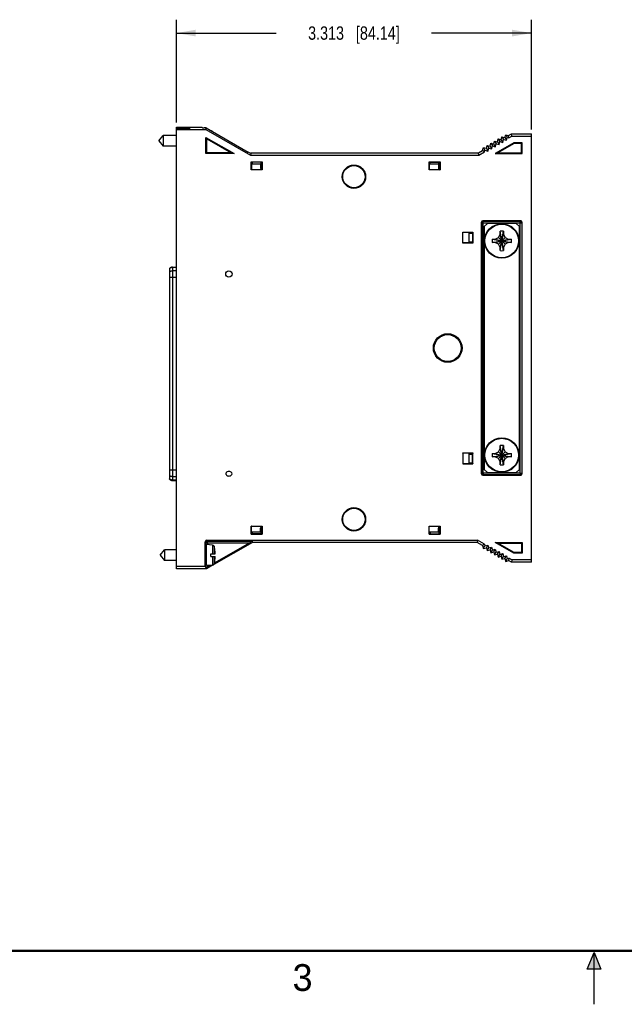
# Model space of a CAD drawing. Header units: inches. Extents: x 0 to 22, y 0 to 17.
# Tile 5 of 13: x 5.6 to 11.3, y 0 to 9.2. Entities that reach past the tile are written whole.
import ezdxf

# ---------------------------------------------------------------- set-up
doc = ezdxf.new("R2010")
doc.units = ezdxf.units.IN
doc.header["$LTSCALE"] = 1.21
doc.header["$MEASUREMENT"] = 0
doc.layers.get('0').update_dxf_attribs({"linetype": 'CONTINUOUS'})
doc.layers.add('DIMENSIONS', color=7, linetype='CONTINUOUS')
doc.styles.get("Standard").update_dxf_attribs({"font": 'txt', "width": 0.8})
doc.styles.add('TEXTSTYLE_2', font='txt')
doc.dimstyles.new('DIMSTYLE_1', dxfattribs={"dimtxt": 0.125, "dimasz": 0.18, "dimexe": 0.18, "dimexo": 0.0625, "dimgap": 0.09, "dimtad": 0, "dimtih": 1, "dimtoh": 1, "dimdec": 3, "dimzin": 4, "dimdsep": 46, "dimtxsty": 'STANDARD', "dimblk": '_FILLED', "dimblk1": '_FILLED', "dimblk2": '_FILLED', "dimcen": 0.09, "dimadec": 0, "dimazin": 0, "dimtp": 0.01, "dimtm": 0.01, "dimtfac": 1, "dimtdec": 3, "dimtofl": 0, "dimtmove": 0, "dimatfit": 3, "dimldrblk": '_FILLED', "dimfxl": 1, "dimtolj": 1, "dimtzin": 4, "dimarcsym": 0})

# ---------------------------------------------------------------- blocks, each defined once
blk = doc.blocks.new('_FILLED')
at = {"color": 0, "linetype": 'BYBLOCK'}
blk.add_solid([(0, 0), (-1, 0.174), (-1, -0.174)], dxfattribs=at)
blk = doc.blocks.new('*D2')
at = {"layer": 'DIMENSIONS', "color": 2, "linetype": 'CONTINUOUS'}
for p, q in [((7.1037, 8.2334), (7.1037, 9.195)), ((10.4162, 8.1709), (10.4162, 9.195)), ((7.1037, 9.07), (8.0349, 9.07)), ((10.4162, 9.07), (9.4849, 9.07))]:
    blk.add_line(p, q, dxfattribs=at)
at = {"layer": 'DIMENSIONS', "color": 2, "linetype": 'CONTINUOUS', "xscale": 0.18, "yscale": 0.18, "zscale": 0.18, "rotation": 180}
blk.add_blockref('_FILLED', (7.1037, 9.07), dxfattribs=at)
at = {"layer": 'DIMENSIONS', "color": 2, "linetype": 'CONTINUOUS', "xscale": 0.18, "yscale": 0.18, "zscale": 0.18}
blk.add_blockref('_FILLED', (10.4162, 9.07), dxfattribs=at)
at = {"layer": 'DIMENSIONS', "color": 2, "linetype": 'CONTINUOUS', "insert": (8.7599, 9.1325), "char_height": 0.125, "width": 1.325, "attachment_point": 2, "line_spacing_factor": 0.9}
blk.add_mtext('3.313{\\Ftxt.shx;\\W1.000000;\\H0.125000; }[84.14]', dxfattribs=at)

msp = doc.modelspace()

# ---------------------------------------------------------------- hatches: boundary and pattern name
at = {"linetype": 'CONTINUOUS'}
msp.add_hatch(color=2, dxfattribs=at).paths.add_polyline_path([(10.9375, 0.3287), (11, 0.485), (11.0625, 0.3287)])

# ---------------------------------------------------------------- linework, layer by layer
at = {"color": 7, "linetype": 'CONTINUOUS'}
for p, q in [((7.1037, 4.0665), (7.1037, 8.1915)), ((7.1037, 8.1915), (7.344, 8.1915)), ((7.344, 8.1915), (7.3484, 8.1848)), ((7.3818, 8.1844), (7.3634, 8.1844)), ((7.3781, 8.1709), (7.3818, 8.1844)), ((7.3818, 8.1844), (7.7729, 7.9586)), ((6.9396, 8.0635), (6.9809, 8.1127)), ((6.9809, 8.1127), (6.9809, 8.0143)), ((7.1037, 8.1127), (6.9809, 8.1127)), ((7.1037, 8.183), (7.2139, 8.183)), ((7.1037, 8.1741), (7.2139, 8.1742)), ((7.1037, 8.1709), (7.3781, 8.1709)), ((7.2139, 8.1742), (7.2139, 8.183)), ((7.2287, 8.1746), (7.2287, 8.1826)), ((7.3781, 8.1709), (7.7946, 7.9304)), ((7.3787, 7.944), (7.3787, 8.0962)), ((7.3863, 8.083), (7.3787, 8.0962)), ((7.3787, 8.0962), (7.6424, 7.944)), ((7.4298, 8.1582), (7.4269, 8.1584)), ((7.4298, 8.1582), (7.4298, 8.1567)), ((10.1339, 8.074), (10.1412, 8.1013)), ((10.1412, 8.1013), (10.1686, 8.094)), ((10.1412, 8.1013), (10.1558, 8.076)), ((10.1686, 8.094), (10.1759, 8.1213)), ((10.1686, 8.094), (10.1831, 8.0687)), ((10.1759, 8.1213), (10.2032, 8.114)), ((10.1759, 8.1213), (10.1905, 8.096)), ((10.1831, 8.0687), (10.1905, 8.096)), ((10.1905, 8.096), (10.2061, 8.0919)), ((10.2032, 8.114), (10.2292, 8.129)), ((10.2061, 8.0919), (10.2032, 8.114)), ((10.2061, 8.0919), (10.2347, 8.1084)), ((10.2292, 8.129), (10.4162, 8.129)), ((10.2347, 8.1084), (10.2292, 8.129)), ((10.2347, 8.1084), (10.4162, 8.1084)), ((10.4162, 4.129), (10.4162, 8.129)), ((6.9396, 8.0635), (6.9809, 8.0143)), ((7.1037, 8.0143), (6.9809, 8.0143)), ((7.3863, 7.9516), (7.3863, 8.083)), ((7.3863, 8.083), (7.6138, 7.9516)), ((9.9607, 7.974), (9.968, 8.0013)), ((9.968, 8.0013), (9.9954, 7.994)), ((9.968, 8.0013), (9.9826, 7.976)), ((9.9954, 7.994), (10.0027, 8.0213)), ((10.0027, 8.0213), (10.03, 8.014)), ((10.0027, 8.0213), (10.0173, 7.996)), ((10.03, 8.014), (10.0373, 8.0413)), ((10.03, 8.014), (10.0446, 7.9887)), ((10.0373, 8.0413), (10.0519, 8.016)), ((10.0373, 8.0413), (10.0646, 8.034)), ((10.0446, 7.9887), (10.0519, 8.016)), ((10.0519, 8.016), (10.0792, 8.0087)), ((10.0646, 8.034), (10.072, 8.0613)), ((10.0646, 8.034), (10.0792, 8.0087)), ((10.072, 8.0613), (10.0865, 8.036)), ((10.072, 8.0613), (10.0993, 8.054)), ((10.252, 8.044), (10.0787, 7.944)), ((10.0792, 8.0087), (10.0865, 8.036)), ((10.0865, 8.036), (10.1139, 8.0287)), ((10.0993, 8.054), (10.1066, 8.0813)), ((10.0993, 8.054), (10.1139, 8.0287)), ((10.2536, 8.0378), (10.1018, 7.9502)), ((10.1066, 8.0813), (10.1339, 8.074)), ((10.1066, 8.0813), (10.1212, 8.056)), ((10.1139, 8.0287), (10.1212, 8.056)), ((10.1212, 8.056), (10.1485, 8.0487)), ((10.1339, 8.074), (10.1485, 8.0487)), ((10.1485, 8.0487), (10.1558, 8.076)), ((10.1558, 8.076), (10.1831, 8.0687)), ((10.3312, 8.044), (10.252, 8.044)), ((10.252, 8.044), (10.2536, 8.0378)), ((10.325, 8.0378), (10.2536, 8.0378)), ((10.3312, 8.044), (10.325, 8.0378)), ((10.325, 7.9502), (10.325, 8.0378)), ((10.3312, 7.944), (10.3312, 8.044)), ((7.3863, 7.9516), (7.3787, 7.944)), ((7.6424, 7.944), (7.3787, 7.944)), ((7.6138, 7.9516), (7.3863, 7.9516)), ((7.6138, 7.9516), (7.6424, 7.944)), ((7.7982, 7.9443), (7.7729, 7.9586)), ((7.7982, 7.9443), (7.7946, 7.9304)), ((7.7946, 7.9304), (9.9265, 7.9304)), ((7.7982, 7.9511), (7.7982, 7.9443)), ((7.7982, 7.9511), (9.921, 7.9511)), ((9.921, 7.9511), (9.9607, 7.974)), ((9.9265, 7.9304), (9.921, 7.9511)), ((9.9265, 7.9304), (9.9784, 7.9604)), ((9.9784, 7.9604), (9.9607, 7.974)), ((9.9784, 7.9604), (9.9826, 7.976)), ((9.9826, 7.976), (10.0099, 7.9687)), ((9.9954, 7.994), (10.0099, 7.9687)), ((10.0099, 7.9687), (10.0173, 7.996)), ((10.0173, 7.996), (10.0446, 7.9887)), ((10.0787, 7.944), (10.1018, 7.9502)), ((10.0787, 7.944), (10.3312, 7.944)), ((10.1018, 7.9502), (10.325, 7.9502)), ((10.3312, 7.944), (10.325, 7.9502)), ((7.8025, 7.7928), (7.8025, 7.8662)), ((7.8037, 7.865), (7.8025, 7.8662)), ((7.8025, 7.8662), (7.9049, 7.8662)), ((7.8037, 7.865), (7.8037, 7.794)), ((7.8137, 7.8632), (7.8037, 7.865)), ((7.8137, 7.8632), (7.8037, 7.8615)), ((7.8037, 7.859), (7.8137, 7.859)), ((7.8887, 7.8453), (7.8037, 7.8453)), ((7.8137, 7.8453), (7.8137, 7.8632)), ((7.8937, 7.8632), (7.8137, 7.8632)), ((7.8887, 7.8453), (7.8887, 7.8123)), ((7.9037, 7.865), (7.8937, 7.8632)), ((7.8937, 7.804), (7.8937, 7.8632)), ((7.9037, 7.8615), (7.8937, 7.8632)), ((7.8937, 7.859), (7.9037, 7.859)), ((7.9049, 7.8662), (7.9037, 7.865)), ((7.9037, 7.865), (7.9037, 7.794)), ((7.9049, 7.8662), (7.9049, 7.7928)), ((9.4614, 7.7928), (9.4614, 7.8662)), ((9.4614, 7.8662), (9.5638, 7.8662)), ((9.4626, 7.865), (9.4614, 7.8662)), ((9.4626, 7.865), (9.4626, 7.794)), ((9.4726, 7.8632), (9.4626, 7.865)), ((9.4726, 7.8632), (9.4626, 7.8615)), ((9.4626, 7.859), (9.4726, 7.859)), ((9.5476, 7.8453), (9.4626, 7.8453)), ((9.4726, 7.8453), (9.4726, 7.8632)), ((9.4726, 7.8632), (9.5526, 7.8632)), ((9.5476, 7.8453), (9.5476, 7.8123)), ((9.5626, 7.865), (9.5526, 7.8632)), ((9.5526, 7.804), (9.5526, 7.8632)), ((9.5626, 7.8615), (9.5526, 7.8632)), ((9.5526, 7.859), (9.5626, 7.859)), ((9.5638, 7.8662), (9.5626, 7.865)), ((9.5626, 7.865), (9.5626, 7.794)), ((9.5638, 7.8662), (9.5638, 7.7928)), ((7.8037, 7.794), (7.8025, 7.7928)), ((7.9049, 7.7928), (7.8025, 7.7928)), ((7.9037, 7.794), (7.8037, 7.794)), ((7.8937, 7.804), (7.8898, 7.804)), ((7.9037, 7.794), (7.9049, 7.7928)), ((9.4626, 7.794), (9.4614, 7.7928)), ((9.5638, 7.7928), (9.4614, 7.7928)), ((9.5626, 7.794), (9.4626, 7.794)), ((9.5526, 7.804), (9.5487, 7.804)), ((9.5626, 7.794), (9.5638, 7.7928)), ((9.9474, 7.3015), (9.9474, 4.9565)), ((9.9474, 7.3015), (9.9519, 7.297)), ((9.9519, 4.961), (9.9519, 7.297)), ((9.9669, 7.297), (9.9519, 7.297)), ((10.3162, 7.3165), (9.9624, 7.3165)), ((9.9624, 7.3165), (9.9669, 7.312)), ((9.9669, 7.312), (10.3117, 7.312)), ((9.9669, 7.297), (9.9669, 7.312)), ((9.9669, 7.297), (10.3117, 7.297)), ((9.9669, 4.961), (9.9669, 7.297)), ((9.9753, 7.263), (10.0053, 7.293)), ((10.2733, 7.293), (10.0053, 7.293)), ((10.2733, 7.293), (10.3033, 7.263)), ((10.3162, 7.3165), (10.3117, 7.312)), ((10.3117, 4.961), (10.3117, 7.312)), ((10.3117, 7.297), (10.3267, 7.297)), ((10.3312, 7.3015), (10.3267, 7.297)), ((10.3267, 7.297), (10.3267, 4.961)), ((10.3312, 4.9565), (10.3312, 7.3015)), ((9.7762, 7.109), (9.7762, 7.2115)), ((9.7762, 7.2115), (9.8696, 7.2115)), ((9.7774, 7.2103), (9.7762, 7.2115)), ((9.7774, 7.1103), (9.7774, 7.2103)), ((9.7774, 7.2103), (9.8684, 7.2103)), ((9.8317, 7.2103), (9.8317, 7.1103)), ((9.8317, 7.2003), (9.8666, 7.2003)), ((9.8666, 7.2003), (9.8649, 7.2103)), ((9.8666, 7.2003), (9.8684, 7.2103)), ((9.8666, 7.2003), (9.8666, 7.1203)), ((9.8684, 7.2103), (9.8696, 7.2115)), ((9.8696, 7.2115), (9.8696, 7.109)), ((9.9753, 7.263), (9.9753, 4.995)), ((10.1075, 7.1608), (10.1243, 7.19)), ((10.1243, 7.0383), (10.1543, 7.2197)), ((10.1543, 7.0383), (10.1243, 7.2197)), ((10.1243, 7.2188), (10.1243, 7.2197)), ((10.1243, 7.19), (10.1243, 7.2188)), ((10.1243, 7.068), (10.1543, 7.19)), ((10.1543, 7.068), (10.1243, 7.19)), ((10.1543, 7.2197), (10.1543, 7.2188)), ((10.1543, 7.2188), (10.1543, 7.19)), ((10.1543, 7.19), (10.1711, 7.1608)), ((10.3033, 4.995), (10.3033, 7.263)), ((9.7774, 7.1103), (9.7762, 7.109)), ((9.8696, 7.109), (9.7762, 7.109)), ((9.8684, 7.1103), (9.7774, 7.1103)), ((9.8317, 7.1203), (9.8666, 7.1203)), ((9.8649, 7.1103), (9.8666, 7.1203)), ((9.8684, 7.1103), (9.8666, 7.1203)), ((9.8696, 7.109), (9.8684, 7.1103)), ((10.0486, 7.114), (10.23, 7.144)), ((10.0486, 7.144), (10.23, 7.114)), ((10.0486, 7.144), (10.0495, 7.144)), ((10.0495, 7.114), (10.0486, 7.114)), ((10.0495, 7.144), (10.0783, 7.144)), ((10.0783, 7.114), (10.0495, 7.114)), ((10.0783, 7.144), (10.1075, 7.1608)), ((10.0783, 7.114), (10.2003, 7.144)), ((10.0783, 7.144), (10.2003, 7.114)), ((10.1075, 7.0972), (10.0783, 7.114)), ((10.1075, 7.0972), (10.1711, 7.1608)), ((10.1075, 7.1608), (10.1711, 7.0972)), ((10.1243, 7.068), (10.1075, 7.0972)), ((10.1711, 7.0972), (10.1543, 7.068)), ((10.1711, 7.1608), (10.2003, 7.144)), ((10.2003, 7.114), (10.1711, 7.0972)), ((10.2003, 7.144), (10.2291, 7.144)), ((10.2291, 7.114), (10.2003, 7.114)), ((10.2291, 7.144), (10.23, 7.144)), ((10.23, 7.114), (10.2291, 7.114)), ((10.1243, 7.0392), (10.1243, 7.068)), ((10.1243, 7.0383), (10.1243, 7.0392)), ((10.1543, 7.068), (10.1543, 7.0392)), ((10.1543, 7.0392), (10.1543, 7.0383)), ((7.0387, 6.8715), (7.0387, 4.9042)), ((7.0668, 6.8833), (7.0668, 4.8924)), ((7.0668, 6.8833), (7.1037, 6.8833)), ((7.1037, 6.8801), (7.0668, 6.8801)), ((7.1037, 6.8485), (7.0668, 6.8485)), ((7.1037, 6.7868), (7.0387, 6.7868)), ((10.0783, 5.144), (10.1075, 5.1608)), ((10.1075, 5.1608), (10.1243, 5.19)), ((10.1075, 5.1608), (10.1711, 5.0972)), ((10.1075, 5.0972), (10.1711, 5.1608)), ((10.1543, 5.0383), (10.1243, 5.2197)), ((10.1243, 5.0383), (10.1543, 5.2197)), ((10.1243, 5.2188), (10.1243, 5.2197)), ((10.1243, 5.19), (10.1243, 5.2188)), ((10.1543, 5.068), (10.1243, 5.19)), ((10.1243, 5.068), (10.1543, 5.19)), ((10.1543, 5.2197), (10.1543, 5.2188)), ((10.1543, 5.2188), (10.1543, 5.19)), ((10.1543, 5.19), (10.1711, 5.1608)), ((10.1711, 5.1608), (10.2003, 5.144)), ((9.7762, 5.149), (9.8696, 5.149)), ((9.7774, 5.1478), (9.7762, 5.149)), ((9.7762, 5.149), (9.7762, 5.0465)), ((9.8684, 5.1478), (9.7774, 5.1478)), ((9.7774, 5.1478), (9.7774, 5.0478)), ((9.8317, 5.1478), (9.8317, 5.0478)), ((9.8317, 5.1378), (9.8666, 5.1378)), ((9.8317, 5.0578), (9.8666, 5.0578)), ((9.8649, 5.1478), (9.8666, 5.1378)), ((9.8666, 5.0578), (9.8649, 5.0478)), ((9.8684, 5.1478), (9.8666, 5.1378)), ((9.8666, 5.0578), (9.8666, 5.1378)), ((9.8666, 5.0578), (9.8684, 5.0478)), ((9.8696, 5.149), (9.8684, 5.1478)), ((9.8696, 5.0465), (9.8696, 5.149)), ((10.0486, 5.114), (10.23, 5.144)), ((10.0486, 5.144), (10.23, 5.114)), ((10.0486, 5.144), (10.0495, 5.144)), ((10.0495, 5.114), (10.0486, 5.114)), ((10.0495, 5.144), (10.0783, 5.144)), ((10.0783, 5.114), (10.0495, 5.114)), ((10.0783, 5.114), (10.2003, 5.144)), ((10.0783, 5.144), (10.2003, 5.114)), ((10.1075, 5.0972), (10.0783, 5.114)), ((10.1243, 5.068), (10.1075, 5.0972)), ((10.1243, 5.0392), (10.1243, 5.068)), ((10.1711, 5.0972), (10.1543, 5.068)), ((10.1543, 5.068), (10.1543, 5.0392)), ((10.2003, 5.114), (10.1711, 5.0972)), ((10.2003, 5.144), (10.2291, 5.144)), ((10.2291, 5.114), (10.2003, 5.114)), ((10.2291, 5.144), (10.23, 5.144)), ((10.23, 5.114), (10.2291, 5.114)), ((7.1037, 4.9889), (7.0387, 4.9889)), ((9.7774, 5.0478), (9.7762, 5.0465)), ((9.8696, 5.0465), (9.7762, 5.0465)), ((9.7774, 5.0478), (9.8684, 5.0478)), ((9.8684, 5.0478), (9.8696, 5.0465)), ((10.0053, 4.965), (9.9753, 4.995)), ((10.1243, 5.0383), (10.1243, 5.0392)), ((10.1543, 5.0392), (10.1543, 5.0383)), ((10.3033, 4.995), (10.2733, 4.965)), ((7.1037, 4.9271), (7.0668, 4.9271)), ((7.1037, 4.8955), (7.0668, 4.8955)), ((7.0668, 4.8924), (7.1037, 4.8924)), ((9.9474, 4.9565), (9.9519, 4.961)), ((10.3117, 4.961), (9.9519, 4.961)), ((9.9624, 4.9415), (9.9669, 4.946)), ((9.9624, 4.9415), (10.3162, 4.9415)), ((9.9669, 4.961), (9.9669, 4.946)), ((10.3117, 4.946), (9.9669, 4.946)), ((10.0053, 4.965), (10.2733, 4.965)), ((10.3117, 4.961), (10.3267, 4.961)), ((10.3117, 4.961), (10.3117, 4.946)), ((10.3162, 4.9415), (10.3117, 4.946)), ((10.3312, 4.9565), (10.3267, 4.961)), ((7.8037, 4.464), (7.8025, 4.4652)), ((7.8025, 4.4652), (7.9049, 4.4652)), ((7.8025, 4.3918), (7.8025, 4.4652)), ((7.8037, 4.464), (7.9037, 4.464)), ((7.8037, 4.393), (7.8037, 4.464)), ((7.8887, 4.4128), (7.8887, 4.4458)), ((7.8937, 4.454), (7.8898, 4.454)), ((7.8937, 4.3948), (7.8937, 4.454)), ((7.9037, 4.464), (7.9049, 4.4652)), ((7.9037, 4.393), (7.9037, 4.464)), ((7.9049, 4.4652), (7.9049, 4.3918)), ((9.4614, 4.4652), (9.5638, 4.4652)), ((9.4626, 4.464), (9.4614, 4.4652)), ((9.4614, 4.3918), (9.4614, 4.4652)), ((9.4626, 4.464), (9.5626, 4.464)), ((9.4626, 4.393), (9.4626, 4.464)), ((9.5476, 4.4128), (9.5476, 4.4458)), ((9.5526, 4.454), (9.5487, 4.454)), ((9.5526, 4.454), (9.5526, 4.3948)), ((9.5626, 4.464), (9.5638, 4.4652)), ((9.5626, 4.393), (9.5626, 4.464)), ((9.5638, 4.4652), (9.5638, 4.3918)), ((7.3875, 4.3346), (7.3934, 4.3258)), ((7.3875, 4.3346), (9.9143, 4.3346)), ((7.3934, 4.3258), (7.8092, 4.3258)), ((7.3934, 4.3108), (7.3934, 4.3258)), ((7.8037, 4.393), (7.8025, 4.3918)), ((7.8025, 4.3918), (7.9049, 4.3918)), ((7.8037, 4.4128), (7.8887, 4.4128)), ((7.8137, 4.399), (7.8037, 4.399)), ((7.8137, 4.3948), (7.8037, 4.3965)), ((7.8137, 4.3948), (7.8037, 4.393)), ((7.8092, 4.3258), (7.8124, 4.314)), ((7.8137, 4.3948), (7.8137, 4.4128)), ((7.8937, 4.3948), (7.8137, 4.3948)), ((7.9037, 4.399), (7.8937, 4.399)), ((7.9037, 4.3965), (7.8937, 4.3948)), ((7.9037, 4.393), (7.8937, 4.3948)), ((7.9049, 4.3918), (7.9037, 4.393)), ((9.4626, 4.393), (9.4614, 4.3918)), ((9.4614, 4.3918), (9.5638, 4.3918)), ((9.4626, 4.4128), (9.5476, 4.4128)), ((9.4726, 4.399), (9.4626, 4.399)), ((9.4726, 4.3948), (9.4626, 4.3965)), ((9.4726, 4.3948), (9.4626, 4.393)), ((9.4726, 4.4128), (9.4726, 4.3948)), ((9.4726, 4.3948), (9.5526, 4.3948)), ((9.5626, 4.399), (9.5526, 4.399)), ((9.5626, 4.3965), (9.5526, 4.3948)), ((9.5626, 4.393), (9.5526, 4.3948)), ((9.5638, 4.3918), (9.5626, 4.393)), ((9.9143, 4.3346), (9.9087, 4.314)), ((9.9784, 4.2976), (9.9143, 4.3346)), ((6.9506, 4.1945), (6.9919, 4.2437)), ((7.1037, 4.2437), (6.9919, 4.2437)), ((6.9919, 4.2437), (6.9919, 4.1453)), ((7.3725, 4.3196), (7.3784, 4.3108)), ((7.3725, 4.0871), (7.3725, 4.3196)), ((7.3784, 4.3108), (7.784, 4.3108)), ((7.3784, 4.3108), (7.3784, 4.2295)), ((7.4408, 4.2892), (7.3837, 4.2925)), ((7.3837, 4.0965), (7.3837, 4.2925)), ((7.3934, 4.3108), (7.3934, 4.292)), ((7.4408, 4.2892), (7.4408, 4.2083)), ((7.8124, 4.314), (7.4527, 4.1064)), ((7.4551, 4.2777), (7.4551, 4.2083)), ((7.4579, 4.1225), (7.784, 4.3108)), ((7.4608, 4.2516), (7.4611, 4.2516)), ((9.9087, 4.314), (7.8124, 4.314)), ((9.9607, 4.284), (9.9087, 4.314)), ((9.9784, 4.2976), (9.9607, 4.284)), ((9.9607, 4.284), (9.968, 4.2567)), ((9.968, 4.2567), (9.9826, 4.282)), ((9.968, 4.2567), (9.9954, 4.264)), ((9.9784, 4.2976), (9.9826, 4.282)), ((9.9826, 4.282), (10.0099, 4.2893)), ((9.9954, 4.264), (10.0099, 4.2893)), ((9.9954, 4.264), (10.0027, 4.2367)), ((10.0027, 4.2367), (10.0173, 4.262)), ((10.0027, 4.2367), (10.03, 4.244)), ((10.0099, 4.2893), (10.0173, 4.262)), ((10.0173, 4.262), (10.0446, 4.2693)), ((10.03, 4.244), (10.0446, 4.2693)), ((10.03, 4.244), (10.0373, 4.2167)), ((10.0373, 4.2167), (10.0519, 4.242)), ((10.0446, 4.2693), (10.0519, 4.242)), ((10.0519, 4.242), (10.0792, 4.2493)), ((10.0646, 4.224), (10.0792, 4.2493)), ((10.0787, 4.314), (10.3312, 4.314)), ((10.0787, 4.314), (10.1018, 4.3078)), ((10.252, 4.214), (10.0787, 4.314)), ((10.0792, 4.2493), (10.0865, 4.222)), ((10.1018, 4.3078), (10.325, 4.3078)), ((10.2536, 4.2202), (10.1018, 4.3078)), ((10.3312, 4.314), (10.325, 4.3078)), ((10.325, 4.3078), (10.325, 4.2202)), ((10.3312, 4.314), (10.3312, 4.214)), ((6.9506, 4.1945), (6.9919, 4.1453)), ((7.1037, 4.1453), (6.9919, 4.1453)), ((7.3837, 4.2295), (7.376, 4.2295)), ((7.3837, 4.1595), (7.376, 4.1595)), ((7.3784, 4.1595), (7.3784, 4.0783)), ((7.425, 4.2083), (7.4657, 4.2083)), ((7.425, 4.1807), (7.425, 4.2083)), ((7.425, 4.1807), (7.4657, 4.1807)), ((7.4408, 4.1807), (7.4408, 4.0998)), ((7.4551, 4.1807), (7.4551, 4.1113)), ((10.0373, 4.2167), (10.0646, 4.224)), ((10.0646, 4.224), (10.072, 4.1967)), ((10.072, 4.1967), (10.0865, 4.222)), ((10.072, 4.1967), (10.0993, 4.204)), ((10.0865, 4.222), (10.1139, 4.2293)), ((10.0993, 4.204), (10.1139, 4.2293)), ((10.0993, 4.204), (10.1066, 4.1767)), ((10.1066, 4.1767), (10.1212, 4.202)), ((10.1066, 4.1767), (10.1339, 4.184)), ((10.1139, 4.2293), (10.1212, 4.202)), ((10.1212, 4.202), (10.1485, 4.2093)), ((10.1339, 4.184), (10.1485, 4.2093)), ((10.1339, 4.184), (10.1412, 4.1567)), ((10.1412, 4.1567), (10.1558, 4.182)), ((10.1412, 4.1567), (10.1686, 4.164)), ((10.1485, 4.2093), (10.1558, 4.182)), ((10.1558, 4.182), (10.1831, 4.1893)), ((10.1686, 4.164), (10.1831, 4.1893)), ((10.1686, 4.164), (10.1759, 4.1367)), ((10.1759, 4.1367), (10.1905, 4.162)), ((10.1759, 4.1367), (10.2032, 4.144)), ((10.1831, 4.1893), (10.1905, 4.162)), ((10.1905, 4.162), (10.2061, 4.1661)), ((10.2061, 4.1661), (10.2032, 4.144)), ((10.2292, 4.129), (10.2032, 4.144)), ((10.2347, 4.1496), (10.2061, 4.1661)), ((10.2347, 4.1496), (10.2292, 4.129)), ((10.4162, 4.1496), (10.2347, 4.1496)), ((10.252, 4.214), (10.2536, 4.2202)), ((10.3312, 4.214), (10.252, 4.214)), ((10.325, 4.2202), (10.2536, 4.2202)), ((10.3312, 4.214), (10.325, 4.2202)), ((7.3725, 4.0871), (7.1037, 4.0871)), ((7.3837, 4.0665), (7.1037, 4.0665)), ((7.3725, 4.0871), (7.3784, 4.0783)), ((7.3806, 4.0781), (7.3837, 4.0665)), ((7.4408, 4.0998), (7.3837, 4.0965)), ((7.4414, 4.0998), (7.3837, 4.0665)), ((7.3934, 4.0853), (7.4161, 4.0983)), ((7.3934, 4.097), (7.3934, 4.0853)), ((7.4611, 4.1374), (7.4608, 4.1374)), ((10.4162, 4.129), (10.2292, 4.129))]:
    msp.add_line(p, q, dxfattribs=at)
at = {"color": 2, "linetype": 'CONTINUOUS'}
for p, q in [((10.9375, 0.3287), (11, 0.485)), ((11, 0.485), (11.0625, 0.3287)), ((11, 0), (11, 0.485)), ((11.0625, 0.3287), (10.9375, 0.3287))]:
    msp.add_line(p, q, dxfattribs=at)
at = {"color": 7, "linetype": 'CONTINUOUS', "const_width": 0.02}
msp.add_lwpolyline([(0.5, 0.5), (21.5, 0.5)], dxfattribs=at)
at = {"color": 7, "linetype": 'CONTINUOUS'}
for centre, radius in [((8.7599, 7.729), 0.109), ((8.7599, 7.729), 0.1044), ((10.1393, 7.129), 0.161), ((10.1393, 7.129), 0.1565), ((7.593, 6.8209), 0.0295), ((9.6347, 6.129), 0.1337), ((9.6347, 6.129), 0.1325), ((9.6347, 6.129), 0.125), ((10.1393, 5.129), 0.161), ((10.1393, 5.129), 0.1565), ((8.7599, 4.529), 0.109), ((8.7599, 4.529), 0.1044)]:
    msp.add_circle(centre, radius, dxfattribs=at)
for centre, radius, start, end in [((7.4289, 8.1425), 0.0157, 24.07081, 86.69607), ((7.9207, 7.8123), 0.032, 180, 214.80335), ((9.5796, 7.8123), 0.032, 180, 214.80335), ((9.9669, 7.297), 0.015, 90.04705, 179.95295), ((10.3117, 7.297), 0.015, 0.04716, 89.95235), ((10.1393, 6.7965), 0.4235, 87.97591, 92.02409), ((10.4715, 7.129), 0.4232, 177.97533, 180.00058), ((10.4708, 7.129), 0.4224, 179.99758, 182.02651), ((9.8079, 7.129), 0.4224, 359.99758, 2.02651), ((9.8071, 7.129), 0.4232, 357.97533, 0.00058), ((10.1393, 7.4615), 0.4235, 267.97591, 272.02409), ((7.0668, 6.8439), 0.0394, 90, 135.573), ((10.1393, 4.7965), 0.4235, 87.97591, 92.02409), ((10.4715, 5.129), 0.4232, 177.97533, 180.00058), ((10.4708, 5.129), 0.4224, 179.99758, 182.02651), ((9.8079, 5.129), 0.4224, 359.99758, 2.02651), ((9.8071, 5.129), 0.4232, 357.97533, 0.00058), ((7.593, 4.943), 0.0335, 36.8699, 143.1301), ((10.1393, 5.4615), 0.4235, 267.97591, 272.02409), ((7.0668, 4.9317), 0.0394, 224.427, 270), ((7.5772, 4.9548), 0.0138, 143.1301, 216.8699), ((7.593, 4.9666), 0.0335, 216.8699, 323.1301), ((7.6087, 4.9548), 0.0138, 323.1301, 36.8699), ((9.9669, 4.961), 0.015, 180.04762, 269.95281), ((10.3117, 4.961), 0.015, 270.04705, 359.95295), ((7.9207, 4.4458), 0.032, 145.19665, 180), ((9.5796, 4.4458), 0.032, 145.19665, 180), ((7.3934, 4.3107), 0.015, 90.02524, 179.96196), ((7.4399, 4.2735), 0.0157, 15.4149, 86.69607), ((7.1534, 4.1945), 0.313, 10.51519, 15.4149), ((7.1534, 4.1945), 0.3127, 2.52568, 10.51915), ((7.1534, 4.1945), 0.3127, 349.48085, 357.47432), ((7.4399, 4.1155), 0.0157, 273.30393, 344.5851), ((7.1534, 4.1945), 0.313, 344.5851, 349.48481)]:
    msp.add_arc(centre, radius, start, end, dxfattribs=at)
for centre, major_axis, ratio, start_param, end_param in [((7.3634, 8.1848), (0.015, 0), 0.026186, -3.124139, -1.570796), ((7.2137, 8.1826), (0.015, 0), 0.026186, 0, 1.553343), ((7.2137, 8.1746), (0.015, 0), 0.026186, -1.553343, 0), ((9.9624, 7.3015), (-0.0106, 0.0106), 0.999315, -0.785056, 0.785056), ((10.3162, 7.3015), (0.0106, 0.0106), 0.999315, -0.785056, 0.785056), ((9.9624, 4.9565), (0.0106, 0.0106), 0.999315, -3.926648, -2.356537), ((10.3162, 4.9565), (-0.0106, 0.0106), 0.999315, -3.926648, -2.356537), ((7.3875, 4.3196), (-0.0083, 0.0125), 0.999505, -0.587716, 0.982624), ((7.7832, 4.3108), (0.026, 0.015), 0.013086, -1.548119, -0.003502), ((7.3763, 4.1945), (0, 0.04), 0.017455, -0.504073, 3.645666), ((7.3934, 4.0783), (0.015, 0), 0.026186, -3.124139, -2.598045), ((7.3934, 4.0857), (0.015, 0.0087), 0.022674, -2.611144, -1.583895)]:
    msp.add_ellipse(centre, major_axis=major_axis, ratio=ratio, start_param=start_param, end_param=end_param, dxfattribs=at)
for points in [[(7.0668, 6.8801), (7.0655, 6.8801), (7.0629, 6.88), (7.059, 6.8795), (7.0552, 6.8785), (7.0515, 6.8773), (7.048, 6.8757), (7.0446, 6.8737), (7.0415, 6.8715), (7.0396, 6.8698), (7.0387, 6.8689)], [(7.0668, 6.8485), (7.0655, 6.8485), (7.0629, 6.8484), (7.059, 6.8479), (7.0552, 6.8469), (7.0515, 6.8457), (7.048, 6.8441), (7.0446, 6.8421), (7.0415, 6.8399), (7.0396, 6.8382), (7.0387, 6.8373)], [(7.0668, 4.9271), (7.0655, 4.9271), (7.0629, 4.9273), (7.059, 4.9278), (7.0552, 4.9287), (7.0515, 4.93), (7.048, 4.9316), (7.0446, 4.9336), (7.0415, 4.9358), (7.0396, 4.9375), (7.0387, 4.9384)], [(7.0668, 4.8955), (7.0655, 4.8955), (7.0629, 4.8957), (7.059, 4.8962), (7.0552, 4.8971), (7.0515, 4.8984), (7.048, 4.9), (7.0446, 4.902), (7.0415, 4.9042), (7.0396, 4.9059), (7.0387, 4.9068)]]:
    msp.add_open_spline(points, degree=3, knots=[0, 0, 0, 0, 0.12611, 0.2521, 0.377859, 0.503281, 0.628273, 0.752758, 0.876678, 1, 1, 1, 1], dxfattribs=at)

# ---------------------------------------------------------------- texts
at = {"color": 2, "linetype": 'CONTINUOUS', "insert": (8.1875, 0.375), "char_height": 0.25, "width": 0.25, "attachment_point": 1, "line_spacing_factor": 0.9, "style": 'TEXTSTYLE_2'}
msp.add_mtext('3', dxfattribs=at)

# ---------------------------------------------------------------- dimensions: what is measured, and where the dimension line sits
at = {"layer": 'DIMENSIONS', "color": 2, "linetype": 'CONTINUOUS'}
dim = msp.add_linear_dim(base=(7.1036778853, 9.0700234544), p1=(10.4161778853, 8.1708665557), p2=(7.1036778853, 8.2333665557), angle=180, dimstyle='DIMSTYLE_1', dxfattribs=at)
dim.commit()
dim.dimension.update_dxf_attribs({"geometry": '*D2', "text_midpoint": (8.6099278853, 9.0700234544), "dimtype": 160})

doc.saveas('drawing.dxf')
